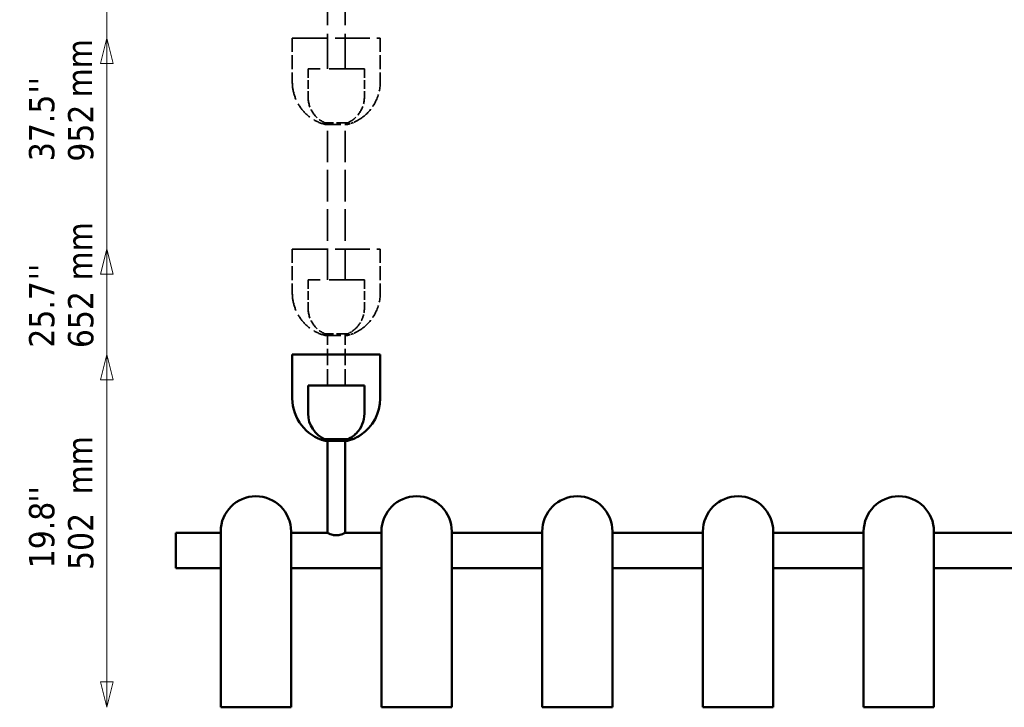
# Model space of a CAD drawing. Header units: millimetres. Extents: x 113 to 2969, y 62 to 2427.
# Tile 197 of 256: x 113 to 1513, y 622 to 1600. Entities that reach past the tile are written whole.
import ezdxf

# ---------------------------------------------------------------- set-up
doc = ezdxf.new("R2010")
doc.units = ezdxf.units.MM
doc.header["$LTSCALE"] = 12
doc.linetypes.add('DASHED', pattern=[0.2068, 0.1655, -0.0413])
for name, color, linetype, lineweight in [('Symbol (ISO)', 7, 'Continuous', 25), ('Widoczne (ISO)', 7, 'Continuous', 50), ('Wymiar (ISO)', 7, 'Continuous', 25)]:
    doc.layers.add(name, color=color, linetype=linetype, lineweight=lineweight)
doc.styles.add('Tekst notatki (ISO)', font='tahoma.ttf')

msp = doc.modelspace()

# ---------------------------------------------------------------- linework, layer by layer
at = {"layer": 'Widoczne (ISO)', "linetype": 'DASHED', "lineweight": 35, "ltscale": 25.073837}
for p, q in [((550.5, 1530.1), (550.5, 1903.5)), ((575.5, 1530.1), (575.5, 1903.5))]:
    msp.add_line(p, q, dxfattribs=at)
at = {"layer": 'Widoczne (ISO)', "linetype": 'DASHED', "lineweight": 35, "ltscale": 24.683628}
for p, q in [((500.5, 1574.1), (625.5, 1574.1)), ((500.5, 1274.1), (625.5, 1274.1))]:
    msp.add_line(p, q, dxfattribs=at)
at = {"layer": 'Widoczne (ISO)', "linetype": 'DASHED', "lineweight": 35, "ltscale": 9.915398}
for p, q in [((500.5, 1574.1), (500.5, 1511.6)), ((625.5, 1574.1), (625.5, 1511.6)), ((500.5, 1274.1), (500.5, 1211.6)), ((625.5, 1274.1), (625.5, 1211.6))]:
    msp.add_line(p, q, dxfattribs=at)
at = {"layer": 'Widoczne (ISO)', "linetype": 'DASHED', "lineweight": 35, "ltscale": 23.838877}
for p, q in [((502.5, 1574.1), (623.5, 1574.1)), ((502.5, 1274.1), (623.5, 1274.1))]:
    msp.add_line(p, q, dxfattribs=at)
at = {"layer": 'Widoczne (ISO)', "linetype": 'DASHED', "lineweight": 35, "ltscale": 25.31909}
for p, q in [((603, 1530.1), (523, 1530.1)), ((603, 1230.1), (523, 1230.1))]:
    msp.add_line(p, q, dxfattribs=at)
at = {"layer": 'Widoczne (ISO)', "linetype": 'DASHED', "lineweight": 35, "ltscale": 6.345819}
for p, q in [((523, 1530.1), (523, 1490.1)), ((603, 1530.1), (603, 1490.1)), ((523, 1230.1), (523, 1190.1)), ((603, 1230.1), (603, 1190.1))]:
    msp.add_line(p, q, dxfattribs=at)
at = {"layer": 'Widoczne (ISO)', "linetype": 'DASHED', "lineweight": 35, "ltscale": 7.974416}
for p, q in [((579, 1453.5), (547, 1453.5)), ((579, 1153.5), (547, 1153.5))]:
    msp.add_line(p, q, dxfattribs=at)
at = {"layer": 'Widoczne (ISO)', "linetype": 'DASHED', "lineweight": 35, "ltscale": 11.396798}
for p, q in [((547, 1451.2), (579, 1451.2)), ((547, 1151.2), (579, 1151.2))]:
    msp.add_line(p, q, dxfattribs=at)
at = {"layer": 'Widoczne (ISO)', "linetype": 'DASHED', "lineweight": 35, "ltscale": 22.499537}
for p, q in [((550.5, 1230.1), (550.5, 1453.5)), ((575.5, 1230.1), (575.5, 1453.5))]:
    msp.add_line(p, q, dxfattribs=at)
at = {"layer": 'Widoczne (ISO)', "linetype": 'DASHED', "lineweight": 35, "ltscale": 11.635046}
for p, q in [((550.5, 1080.1), (550.5, 1153.5)), ((575.5, 1080.1), (575.5, 1153.5))]:
    msp.add_line(p, q, dxfattribs=at)
at = {"layer": 'Widoczne (ISO)'}
for p, q in [((500.5, 1124.1), (625.5, 1124.1)), ((500.5, 1124.1), (500.5, 1061.6)), ((502.5, 1124.1), (623.5, 1124.1)), ((625.5, 1124.1), (625.5, 1061.6)), ((603, 1080.1), (523, 1080.1)), ((523, 1080.1), (523, 1040.1)), ((603, 1080.1), (603, 1040.1)), ((579, 1003.5), (547, 1003.5)), ((547, 1001.2), (579, 1001.2))]:
    msp.add_line(p, q, dxfattribs=at)
at = {"layer": 'Widoczne (ISO)', "linetype": 'Continuous', "lineweight": 50}
for p, q in [((550.5, 1003.5), (550.5, 872.1)), ((575.5, 1003.5), (575.5, 872.1)), ((334.8, 870.5), (334.8, 820.5)), ((334.8, 870.5), (338.8, 870.5)), ((398.7, 870.5), (338.8, 870.5)), ((398.7, 622.5), (398.7, 872.5)), ((498.7, 622.5), (498.7, 872.5)), ((550.5, 870.5), (498.7, 870.5)), ((550.5, 872.1), (550.5, 870.5)), ((575.5, 872.1), (575.5, 870.5)), ((627.3, 870.5), (575.5, 870.5)), ((627.3, 622.5), (627.3, 872.5)), ((727.3, 622.5), (727.3, 872.5)), ((855.9, 870.5), (727.3, 870.5)), ((855.9, 622.5), (855.9, 872.5)), ((955.9, 622.5), (955.9, 872.5)), ((1084.5, 870.5), (955.9, 870.5)), ((1084.5, 622.5), (1084.5, 872.5)), ((1184.5, 622.5), (1184.5, 872.5)), ((1313.1, 870.5), (1184.5, 870.5)), ((1313.1, 622.5), (1313.1, 872.5)), ((1413.1, 622.5), (1413.1, 872.5)), ((1541.7, 870.5), (1413.1, 870.5)), ((334.8, 820.5), (338.8, 820.5)), ((398.7, 820.5), (338.8, 820.5)), ((627.3, 820.5), (498.7, 820.5)), ((855.9, 820.5), (727.3, 820.5)), ((1084.5, 820.5), (955.9, 820.5)), ((1313.1, 820.5), (1184.5, 820.5)), ((1541.7, 820.5), (1413.1, 820.5)), ((398.7, 622.5), (498.7, 622.5)), ((627.3, 622.5), (727.3, 622.5)), ((855.9, 622.5), (955.9, 622.5)), ((1084.5, 622.5), (1184.5, 622.5)), ((1313.1, 622.5), (1413.1, 622.5))]:
    msp.add_line(p, q, dxfattribs=at)
at = {"layer": 'Widoczne (ISO)', "linetype": 'DASHED', "lineweight": 35, "ltscale": 13.008183}
for centre in [(563, 1511.6), (563, 1211.6)]:
    msp.add_arc(centre, 62.5, 180, 255.1672, dxfattribs=at)
at = {"layer": 'Widoczne (ISO)', "linetype": 'DASHED', "lineweight": 35, "ltscale": 9.720283}
for centre in [(563, 1511.6), (563, 1211.6)]:
    msp.add_arc(centre, 62.5, 303.8317, 0, dxfattribs=at)
at = {"layer": 'Widoczne (ISO)', "linetype": 'DASHED', "lineweight": 35, "ltscale": 7.356593}
for centre, start, end in [((563, 1490.1), 180, 246.4218), ((563, 1490.1), 293.5782, 0), ((563, 1190.1), 180, 246.4218)]:
    msp.add_arc(centre, 40, start, end, dxfattribs=at)
at = {"layer": 'Widoczne (ISO)', "linetype": 'DASHED', "lineweight": 35, "ltscale": 2.024716}
for centre in [(563, 1511.6), (563, 1211.6)]:
    msp.add_arc(centre, 62.5, 284.8328, 296.5331, dxfattribs=at)
at = {"layer": 'Widoczne (ISO)', "linetype": 'DASHED', "lineweight": 35, "ltscale": 4.956287}
msp.add_arc((563, 1190.1), 40, 315.25, 0, dxfattribs=at)
at = {"layer": 'Widoczne (ISO)', "linetype": 'DASHED', "lineweight": 35, "ltscale": 1.429396}
msp.add_arc((563, 1190.1), 40, 293.5782, 306.4848, dxfattribs=at)
at = {"layer": 'Widoczne (ISO)'}
for centre, radius, start, end in [((563, 1061.6), 62.5, 180, 255.1672), ((563, 1061.6), 62.5, 303.8317, 0), ((563, 1040.1), 40, 180, 246.4218), ((563, 1040.1), 40, 315.25, 0), ((563, 1040.1), 40, 293.5782, 306.4848), ((563, 1061.6), 62.5, 284.8328, 296.5331)]:
    msp.add_arc(centre, radius, start, end, dxfattribs=at)
at = {"layer": 'Widoczne (ISO)', "linetype": 'Continuous', "lineweight": 50}
for centre in [(448.7, 872.5), (677.3, 872.5), (905.9, 872.5), (1134.5, 872.5), (1363.1, 872.5)]:
    msp.add_arc(centre, 50, 0, 180, dxfattribs=at)
at = {"layer": 'Widoczne (ISO)', "linetype": 'DASHED', "lineweight": 35, "ltscale": 3.061585}
for points in [[(594.5, 1457.7), (595, 1457.9), (595.4, 1458.2), (596.3, 1458.8), (596.8, 1459), (597.3, 1459.4), (597.5, 1459.5), (597.7, 1459.6), (597.7, 1459.6), (597.8, 1459.7), (597.8, 1459.7), (597.8, 1459.7), (597.8, 1459.7), (597.7, 1459.6), (597.7, 1459.6), (597.5, 1459.5), (597.3, 1459.4), (596.8, 1459), (596.3, 1458.8), (595.4, 1458.2), (595, 1457.9), (594.1, 1457.4), (593.6, 1457.1), (592.6, 1456.6), (592.1, 1456.3), (591.5, 1456), (591.3, 1455.9), (591.1, 1455.8), (591, 1455.7), (590.9, 1455.7), (590.9, 1455.7), (590.9, 1455.7), (590.9, 1455.7), (591, 1455.7), (591.1, 1455.8), (591.3, 1455.9), (591.5, 1456), (592.1, 1456.3), (592.6, 1456.6), (593.6, 1457.1), (594.1, 1457.4), (594.5, 1457.7)], [(594.5, 1157.7), (595, 1157.9), (595.4, 1158.2), (596.3, 1158.8), (596.8, 1159), (597.3, 1159.4), (597.5, 1159.5), (597.7, 1159.6), (597.7, 1159.6), (597.8, 1159.7), (597.8, 1159.7), (597.8, 1159.7), (597.8, 1159.7), (597.7, 1159.6), (597.7, 1159.6), (597.5, 1159.5), (597.3, 1159.4), (596.8, 1159), (596.3, 1158.8), (595.4, 1158.2), (595, 1157.9), (594.1, 1157.4), (593.6, 1157.1), (592.6, 1156.6), (592.1, 1156.3), (591.5, 1156), (591.3, 1155.9), (591.1, 1155.8), (591, 1155.7), (590.9, 1155.7), (590.9, 1155.7), (590.9, 1155.7), (590.9, 1155.7), (591, 1155.7), (591.1, 1155.8), (591.3, 1155.9), (591.5, 1156), (592.1, 1156.3), (592.6, 1156.6), (593.6, 1157.1), (594.1, 1157.4), (594.5, 1157.7)]]:
    msp.add_open_spline(points, degree=3, knots=[0, 0, 0, 0, 0.151123, 0.151123, 0.302246, 0.302246, 0.376402, 0.376402, 0.41348, 0.41348, 0.450558, 0.450558, 0.487636, 0.487636, 0.524715, 0.524715, 0.598871, 0.598871, 0.749994, 0.749994, 0.901117, 0.901117, 1.062833, 1.062833, 1.22455, 1.22455, 1.301202, 1.301202, 1.339528, 1.339528, 1.377854, 1.377854, 1.416181, 1.416181, 1.454507, 1.454507, 1.531159, 1.531159, 1.692876, 1.692876, 1.854592, 1.854592, 1.854592, 1.854592], dxfattribs=at)
at = {"layer": 'Widoczne (ISO)', "linetype": 'DASHED', "lineweight": 35, "ltscale": 1.273738}
msp.add_open_spline([(586.8, 1158), (586.8, 1158), (586.8, 1158), (586.9, 1158), (586.9, 1158), (587.1, 1158.2), (587.2, 1158.3), (587.6, 1158.6), (587.9, 1158.9), (588.6, 1159.4), (588.9, 1159.7), (589.5, 1160.2), (589.8, 1160.5), (590.4, 1161), (590.7, 1161.3), (591, 1161.6), (591.2, 1161.7), (591.4, 1161.9), (591.4, 1162), (591.4, 1162)], degree=3, knots=[0.3911754, 0.3911754, 0.3911754, 0.3911754, 0.4286781, 0.4286781, 0.4661808, 0.4661808, 0.5411863, 0.5411863, 0.6617685, 0.6617685, 0.7823508, 0.7823508, 0.8980884, 0.8980884, 1.013826, 1.013826, 1.0879043, 1.0879043, 1.1619826, 1.1619826, 1.1619826, 1.1619826], dxfattribs=at)
at = {"layer": 'Widoczne (ISO)'}
for points, knots in [([(586.8, 1008), (586.8, 1008), (586.8, 1008), (586.9, 1008), (586.9, 1008), (587.1, 1008.2), (587.2, 1008.3), (587.6, 1008.6), (587.9, 1008.9), (588.6, 1009.4), (588.9, 1009.7), (589.5, 1010.2), (589.8, 1010.5), (590.4, 1011), (590.7, 1011.3), (591, 1011.6), (591.2, 1011.7), (591.4, 1011.9), (591.4, 1012), (591.4, 1012)], [0.3911754, 0.3911754, 0.3911754, 0.3911754, 0.4286781, 0.4286781, 0.4661808, 0.4661808, 0.5411863, 0.5411863, 0.6617685, 0.6617685, 0.7823508, 0.7823508, 0.8980884, 0.8980884, 1.013826, 1.013826, 1.0879043, 1.0879043, 1.1619826, 1.1619826, 1.1619826, 1.1619826]), ([(594.5, 1007.7), (595, 1007.9), (595.4, 1008.2), (596.3, 1008.8), (596.8, 1009), (597.3, 1009.4), (597.5, 1009.5), (597.7, 1009.6), (597.7, 1009.6), (597.8, 1009.7), (597.8, 1009.7), (597.8, 1009.7), (597.8, 1009.7), (597.7, 1009.6), (597.7, 1009.6), (597.5, 1009.5), (597.3, 1009.4), (596.8, 1009), (596.3, 1008.8), (595.4, 1008.2), (595, 1007.9), (594.1, 1007.4), (593.6, 1007.1), (592.6, 1006.6), (592.1, 1006.3), (591.5, 1006), (591.3, 1005.9), (591.1, 1005.8), (591, 1005.7), (590.9, 1005.7), (590.9, 1005.7), (590.9, 1005.7), (590.9, 1005.7), (591, 1005.7), (591.1, 1005.8), (591.3, 1005.9), (591.5, 1006), (592.1, 1006.3), (592.6, 1006.6), (593.6, 1007.1), (594.1, 1007.4), (594.5, 1007.7)], [0, 0, 0, 0, 0.151123, 0.151123, 0.302246, 0.302246, 0.376402, 0.376402, 0.41348, 0.41348, 0.450558, 0.450558, 0.487636, 0.487636, 0.524715, 0.524715, 0.598871, 0.598871, 0.749994, 0.749994, 0.901117, 0.901117, 1.062833, 1.062833, 1.22455, 1.22455, 1.301202, 1.301202, 1.339528, 1.339528, 1.377854, 1.377854, 1.416181, 1.416181, 1.454507, 1.454507, 1.531159, 1.531159, 1.692876, 1.692876, 1.854592, 1.854592, 1.854592, 1.854592])]:
    msp.add_open_spline(points, degree=3, knots=knots, dxfattribs=at)
at = {"layer": 'Widoczne (ISO)', "linetype": 'Continuous', "lineweight": 50}
for points, knots in [([(550.5, 870.5), (550.5, 870.5), (550.6, 870.4), (550.9, 870.3), (551.1, 870.1), (552.1, 869.7), (553.1, 869.3), (555.3, 868.4), (556.6, 868), (558.9, 867.5), (559.7, 867.3), (561.4, 867.2), (562.2, 867.1), (563, 867.1)], [5.765858, 5.765858, 5.765858, 5.765858, 6.005774, 6.005774, 6.245691, 6.245691, 6.725523, 6.725523, 7.206667, 7.206667, 7.447239, 7.447239, 7.687811, 7.687811, 7.687811, 7.687811]), ([(563, 867.1), (563.8, 867.1), (564.6, 867.2), (566.2, 867.3), (567.1, 867.5), (569.4, 868), (570.7, 868.4), (572.9, 869.3), (573.9, 869.7), (574.8, 870.1), (575.1, 870.3), (575.4, 870.4), (575.5, 870.5), (575.5, 870.5)], [0, 0, 0, 0, 0.240572, 0.240572, 0.481144, 0.481144, 0.962288, 0.962288, 1.44212, 1.44212, 1.682037, 1.682037, 1.921953, 1.921953, 1.921953, 1.921953])]:
    msp.add_open_spline(points, degree=3, knots=knots, dxfattribs=at)
at = {"layer": 'Wymiar (ISO)', "lineweight": 18}
for p, q in [((236.5, 658.5), (236.5, 1988.1)), ((236.5, 1574.1), (227.5, 1538.1)), ((236.5, 1538.1), (236.5, 1574.1)), ((245.5, 1538.1), (236.5, 1574.1)), ((227.5, 1538.1), (245.5, 1538.1)), ((236.5, 658.5), (236.5, 1538.1)), ((236.5, 1274.1), (227.5, 1238.1)), ((236.5, 1238.1), (236.5, 1274.1)), ((245.5, 1238.1), (236.5, 1274.1)), ((227.5, 1238.1), (245.5, 1238.1)), ((236.5, 658.5), (236.5, 1238.1)), ((236.5, 1124.1), (227.5, 1088.1)), ((236.5, 1088.1), (236.5, 1124.1)), ((245.5, 1088.1), (236.5, 1124.1)), ((227.5, 1088.1), (245.5, 1088.1)), ((236.5, 658.5), (236.5, 1088.1)), ((227.5, 658.5), (236.5, 622.5)), ((245.5, 658.5), (227.5, 658.5)), ((227.5, 658.5), (236.5, 622.5)), ((245.5, 658.5), (227.5, 658.5)), ((227.5, 658.5), (236.5, 622.5)), ((245.5, 658.5), (227.5, 658.5)), ((227.5, 658.5), (236.5, 622.5)), ((245.5, 658.5), (227.5, 658.5)), ((236.5, 658.5), (236.5, 622.5)), ((236.5, 622.5), (245.5, 658.5)), ((236.5, 658.5), (236.5, 622.5)), ((236.5, 622.5), (245.5, 658.5)), ((236.5, 658.5), (236.5, 622.5)), ((236.5, 622.5), (245.5, 658.5)), ((236.5, 658.5), (236.5, 622.5)), ((236.5, 622.5), (245.5, 658.5))]:
    msp.add_line(p, q, dxfattribs=at)
at = {"layer": 'Wymiar (ISO)', "lineweight": 18, "flags": 128}
for points in [[(245.5, 1538.1), (236.5, 1574.1), (227.5, 1538.1), (245.5, 1538.1)], [(245.5, 1238.1), (236.5, 1274.1), (227.5, 1238.1), (245.5, 1238.1)], [(245.5, 1088.1), (236.5, 1124.1), (227.5, 1088.1), (245.5, 1088.1)], [(227.5, 658.5), (236.5, 622.5), (245.5, 658.5), (227.5, 658.5)], [(227.5, 658.5), (236.5, 622.5), (245.5, 658.5), (227.5, 658.5)], [(227.5, 658.5), (236.5, 622.5), (245.5, 658.5), (227.5, 658.5)], [(227.5, 658.5), (236.5, 622.5), (245.5, 658.5), (227.5, 658.5)]]:
    msp.add_lwpolyline(points, dxfattribs=at)
at = {"layer": 'Wymiar (ISO)'}
for points in [[(245.5, 1538.1), (236.5, 1574.1), (227.5, 1538.1), (245.5, 1538.1)], [(245.5, 1238.1), (236.5, 1274.1), (227.5, 1238.1), (245.5, 1238.1)], [(245.5, 1088.1), (236.5, 1124.1), (227.5, 1088.1), (245.5, 1088.1)], [(227.5, 658.5), (236.5, 622.5), (245.5, 658.5), (227.5, 658.5)], [(227.5, 658.5), (236.5, 622.5), (245.5, 658.5), (227.5, 658.5)], [(227.5, 658.5), (236.5, 622.5), (245.5, 658.5), (227.5, 658.5)], [(227.5, 658.5), (236.5, 622.5), (245.5, 658.5), (227.5, 658.5)]]:
    msp.add_solid(points, dxfattribs=at)

# ---------------------------------------------------------------- texts
at = {"layer": 'Symbol (ISO)', "char_height": 36, "width": 83.144, "attachment_point": 1, "rotation": 90, "style": 'Tekst notatki (ISO)'}
for insert in [(179.7, 1489.7), (180.3, 1229.4), (180, 925.2)]:
    msp.add_mtext('\\fTahoma|b0|i0;mm', dxfattribs=dict(at, insert=insert))
at = {"layer": 'Wymiar (ISO)', "char_height": 36, "attachment_point": 7, "rotation": 90, "style": 'Tekst notatki (ISO)'}
for s, insert in [("''", (161.9, 1495.2)), ('37.5', (162.7, 1399)), ('952', (218.2, 1398.3)), ("''", (161.9, 1229.7)), ('25.7', (162.7, 1133.8)), ('652', (218.2, 1133.2)), ("''", (161.9, 913.4)), ('19.8', (162.7, 820.2)), ('502', (218.2, 817.8))]:
    msp.add_mtext(s, dxfattribs=dict(at, insert=insert))

doc.saveas('drawing.dxf')
